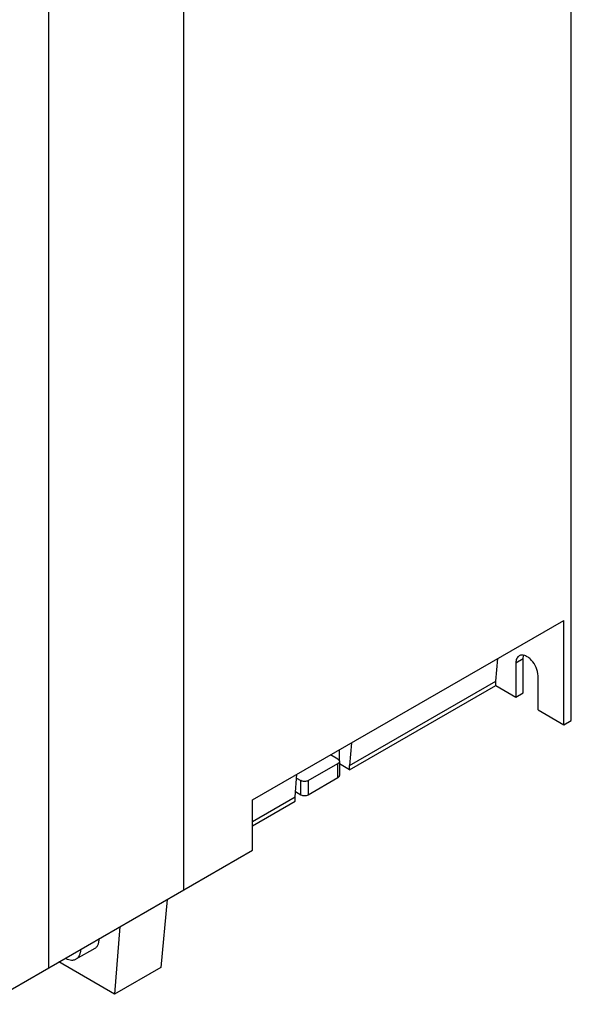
# Model space of a CAD drawing. Header units: millimetres. Extents: x 39 to 300, y 44 to 429.
# Tile 5 of 6: x 195 to 300, y 48 to 237. Entities that reach past the tile are written whole.
import ezdxf

# ---------------------------------------------------------------- set-up
doc = ezdxf.new("R2010")
doc.units = ezdxf.units.MM
doc.header["$LTSCALE"] = 30.784258
doc.layers.get('0').update_dxf_attribs({"linetype": 'CONTINUOUS'})

msp = doc.modelspace()

# ---------------------------------------------------------------- linework, layer by layer
at = {"color": 7}
for p, q in [((300.37, 102.41), (300.37, 355.53)), ((226.12, 302.29), (226.12, 69.92)), ((200.31, 287.39), (200.31, 55.01)), ((239.34, 87.18), (298.95, 121.6)), ((298.95, 101.6), (298.95, 121.6)), ((285.94, 109.94), (286.28, 114.28)), ((291.18, 114.25), (289.76, 113.43)), ((289.76, 113.43), (289.76, 106.9)), ((291.18, 107.72), (291.18, 114.25)), ((257.95, 93.79), (285.94, 109.94)), ((285.94, 109.11), (285.94, 109.94)), ((294, 104.45), (294, 110.98)), ((257.95, 92.96), (285.94, 109.11)), ((285.94, 109.11), (289.76, 106.9)), ((289.76, 106.9), (291.18, 107.72)), ((294, 104.45), (298.95, 101.6)), ((298.95, 101.6), (300.37, 102.41)), ((258.3, 98.13), (257.95, 93.79)), ((255.98, 94.67), (255.98, 96.79)), ((255.7, 94.98), (254.28, 95.81)), ((256, 94.58), (256, 91.88)), ((250.02, 90.89), (255.7, 94.17)), ((255.7, 91.47), (255.7, 94.17)), ((257.95, 92.96), (255.98, 94.09)), ((257.95, 92.96), (257.95, 93.79)), ((247.51, 87.76), (247.85, 92.1)), ((247.8, 91.36), (248.61, 90.89)), ((248.61, 88.19), (248.61, 90.89)), ((250.02, 88.19), (255.7, 91.47)), ((250.02, 90.89), (250.02, 88.19)), ((247.59, 88.78), (248.61, 88.19)), ((239.34, 83.05), (247.51, 87.76)), ((239.34, 77.55), (239.34, 87.18)), ((239.34, 82.21), (247.51, 86.93)), ((247.51, 86.93), (247.51, 87.76)), ((188.21, 48.03), (239.34, 77.55)), ((223.04, 68.13), (221.81, 55.1)), ((213.99, 62.91), (212.97, 49.99)), ((209.15, 58.73), (205.55, 56.65)), ((203.68, 56.96), (203.68, 56.72)), ((212.97, 49.99), (202.29, 56.16)), ((221.81, 55.1), (212.97, 49.99))]:
    msp.add_line(p, q, dxfattribs=at)
for points, knots in [([(290.38, 114.81), (290.28, 114.75), (290.1, 114.59), (289.82, 114.14), (289.76, 113.72), (289.76, 113.43)], [0, 0, 0, 0, 0.218348, 0.452248, 1, 1, 1, 1]), ([(294, 110.98), (294, 111.52), (293.71, 112.63), (292.95, 113.81), (292.13, 114.53), (291.52, 114.87), (290.91, 114.99), (290.53, 114.89), (290.38, 114.81)], [0, 0, 0, 0, 0.269904, 0.561308, 0.69545, 0.813135, 0.912853, 1, 1, 1, 1]), ([(291.18, 114.25), (291.18, 114.31), (291.18, 114.55), (291.22, 114.78), (291.28, 114.94)], [0, 0, 0, 0, 0.26589, 1, 1, 1, 1]), ([(255.7, 94.98), (255.79, 94.94), (255.93, 94.83), (256, 94.65), (256, 94.58)], [0, 0, 0, 0, 0.550786, 1, 1, 1, 1]), ([(256, 94.58), (256, 94.52), (255.96, 94.39), (255.87, 94.29), (255.82, 94.25)], [0, 0, 0, 0, 0.465495, 1, 1, 1, 1]), ([(255.82, 94.25), (255.81, 94.24), (255.78, 94.21), (255.74, 94.19), (255.7, 94.17)], [0, 0, 0, 0, 0.241004, 1, 1, 1, 1]), ([(250.02, 90.89), (249.92, 90.83), (249.69, 90.74), (249.32, 90.7), (248.94, 90.74), (248.71, 90.83), (248.61, 90.89)], [0, 0, 0, 0, 0.237272, 0.5, 0.762728, 1, 1, 1, 1]), ([(255.7, 91.47), (255.79, 91.52), (255.93, 91.63), (256, 91.8), (256, 91.88)], [0, 0, 0, 0, 0.550785, 1, 1, 1, 1]), ([(248.61, 88.19), (248.71, 88.13), (248.94, 88.05), (249.32, 88.01), (249.69, 88.05), (249.92, 88.13), (250.02, 88.19)], [0, 0, 0, 0, 0.237272, 0.500001, 0.762728, 1, 1, 1, 1]), ([(209.15, 58.73), (209.22, 58.77), (209.35, 58.86), (209.53, 59.03), (209.68, 59.23), (209.8, 59.46), (209.9, 59.72), (210, 60.11), (210.03, 60.41), (210.03, 60.62)], [0, 0, 0, 0, 0.108452, 0.218879, 0.333083, 0.452566, 0.578458, 0.711498, 1, 1, 1, 1]), ([(206.42, 58.54), (206.42, 58.33), (206.39, 58.02), (206.29, 57.64), (206.2, 57.38), (206.07, 57.15), (205.92, 56.95), (205.75, 56.78), (205.61, 56.69), (205.55, 56.65)], [0, 0, 0, 0, 0.288502, 0.421541, 0.547434, 0.666917, 0.781121, 0.891548, 1, 1, 1, 1]), ([(205.55, 56.65), (205.48, 56.61), (205.35, 56.55), (205.14, 56.48), (204.92, 56.45), (204.6, 56.44), (204.17, 56.52), (203.84, 56.64), (203.68, 56.72)], [0, 0, 0, 0, 0.110615, 0.222896, 0.338389, 0.458422, 0.715619, 1, 1, 1, 1])]:
    msp.add_open_spline(points, degree=3, knots=knots, dxfattribs=at)

doc.saveas('drawing.dxf')
